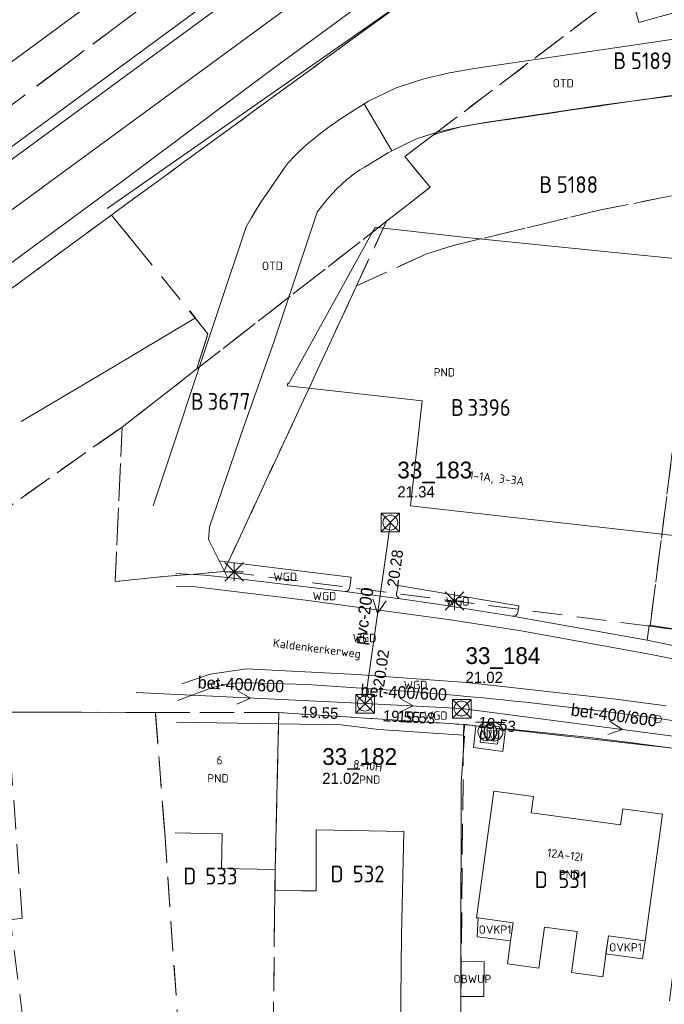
# Model space of a CAD drawing. Header units: metres. Extents: x 207644 to 210135, y 370459 to 373417.
# Tile 225 of 256: x 207854 to 207923, y 372538 to 372644. Entities that reach past the tile are written whole.
import ezdxf
from ezdxf.enums import TextEntityAlignment as Align

# ---------------------------------------------------------------- set-up
doc = ezdxf.new("R2010")
doc.units = ezdxf.units.M
doc.linetypes.add('HIDDEN2', pattern=[4.7625, 3.175, -1.5875])
for name, color, linetype in [('combi_kolk', 7, 'Continuous'), ('CON_BxH125x125mm', 7, 'Continuous'), ('CON_BxH200x200mm', 7, 'Continuous'), ('CON_BxH400x600mm', 7, 'Continuous'), ('DMM_BxH200x200mm', 7, 'Continuous'), ('DMM_BxH400x600mm', 7, 'Continuous'), ('GB', 1, 'Continuous'), ('GB07', 1, 'Continuous'), ('GB11', 1, 'Continuous'), ('INV_BxH200x200mm', 7, 'Continuous'), ('INV_BxH400x600mm', 7, 'Continuous'), ('KAD_perceelnummer', 212, 'Continuous'), ('KAD_sectie', 212, 'Continuous'), ('KAD_Vastgesteld_Perceel', 212, 'Continuous'), ('NAR', 7, 'Continuous'), ('NLV_inspectieput', 7, 'Continuous'), ('NNR_inspectieput', 7, 'Continuous'), ('NOD_inspectieput', 7, 'Continuous'), ('OBWUP', 7, 'Continuous'), ('ORL', 7, 'Continuous'), ('OTD', 7, 'Continuous'), ('OVKP1', 7, 'Continuous'), ('PIJL', 7, 'Continuous'), ('PND', 7, 'Continuous'), ('trottoirkolk', 7, 'Continuous'), ('WGD', 7, 'Continuous')]:
    doc.layers.add(name, color=color, linetype=linetype)
for name, color, linetype, lineweight in [('GIMGMV', 7, 'Continuous', 25), ('GMV', 7, 'Continuous', 25), ('GP1', 7, 'Continuous', 30), ('LSPR', 7, 'Continuous', 25), ('Q13P_ondergrondse_afvalbak-plastic-combi', 4, 'Continuous', 0), ('Q13R_ondergrondse_afvalbak-afval-combi', 5, 'Continuous', 0), ('Q21_lantaarnpaal', 1, 'Continuous', 0), ('Q28_rioolput', 153, 'Continuous', 0)]:
    doc.layers.add(name, color=color, linetype=linetype, lineweight=lineweight)
doc.styles.add('ISO', font='isocpeur.ttf', dxfattribs={"height": 1})
doc.styles.add('ISOCP', font='ISOCP.shx', dxfattribs={"height": 1.8})

# ---------------------------------------------------------------- blocks, each defined once
blk = doc.blocks.new('ACMAP_ANN_TEMPLATE_Vastgesteld_Perceelnummer')
at = {"layer": 'KAD_perceelnummer', "style": 'ISOCP'}
blk.add_attdef('Perceelnummer', text='', height=1.8, dxfattribs=at).set_placement((0, 0), align=Align.MIDDLE)
at = {"layer": 'KAD_sectie', "style": 'ISOCP'}
blk.add_attdef('sectie', text='', height=1.8, dxfattribs=at).set_placement((-2.7, 0), align=Align.MIDDLE_RIGHT)
blk = doc.blocks.new('Q13P')
for p, q in [((-1.25, 1), (1.25, 1)), ((0, 1), (0, -1))]:
    blk.add_line(p, q)
blk.add_lwpolyline([(-0.5, 0), (0, -1), (0.5, 0)])
blk.add_circle((0, 0), 1)
blk = doc.blocks.new('Q13R')
for p, q in [((-1.25, 1), (1.25, 1)), ((0, 1), (0, -1))]:
    blk.add_line(p, q)
blk.add_lwpolyline([(-0.5, 0), (0, -1), (0.5, 0)])
blk.add_circle((0, 0), 1)
blk = doc.blocks.new('Q21')
for p, q in [((-1, 1), (0, 0)), ((-1, 0), (0, 0)), ((-1, -1), (0, 0)), ((0, 1), (0, 0)), ((0, 0), (1, 1)), ((0, 0), (1, 0)), ((0, 0), (0, -1)), ((0, 0), (1, -1))]:
    blk.add_line(p, q)
blk = doc.blocks.new('Q28')
at = {"linetype": 'Continuous'}
for p, q in [((-1, -1), (1, 1)), ((-1, 1), (1, -1))]:
    blk.add_line(p, q, dxfattribs=at)
blk.add_lwpolyline([(1, 1), (1, -1), (-1, -1), (-1, 1)], close=True)

msp = doc.modelspace()

# ---------------------------------------------------------------- linework, layer by layer
at = {"layer": 'combi_kolk', "color": 253, "lineweight": 13}
msp.add_circle((207875.09, 372572.55), 0.4, dxfattribs=at)
at = {"layer": 'CON_BxH125x125mm', "color": 253, "linetype": 'Continuous', "lineweight": 13}
msp.add_lwpolyline([(207917.544, 372677.633), (207821.228, 372606.87)], dxfattribs=at)
at = {"layer": 'CON_BxH200x200mm', "color": 253, "linetype": 'Continuous', "lineweight": 13}
msp.add_lwpolyline([(207891.15, 372570.55), (207893.89, 372589.99)], dxfattribs=at)
at = {"layer": 'CON_BxH400x600mm', "color": 253, "linetype": 'Continuous', "lineweight": 13}
for points in [[(207866.6, 372571.73), (207891.15, 372570.55)], [(207891.15, 372570.55), (207901.53, 372570.02)], [(207901.53, 372570.02), (207936, 372565.5)]]:
    msp.add_lwpolyline(points, dxfattribs=at)
at = {"layer": 'GB', "color": 253, "linetype": 'Continuous', "lineweight": 13}
for points in [[(207892.246, 372621.711), (207882.99, 372604.93)], [(207902.024, 372620.617), (207892.246, 372621.711)], [(207882.9, 372605.003), (207882.853, 372604.686)], [(207882.853, 372604.686), (207897.309, 372603.074)], [(207882.99, 372604.93), (207882.9, 372605.003)], [(207897.309, 372603.074), (207896.053, 372591.775)], [(207896.053, 372591.775), (207908.992, 372590.322)], [(207908.992, 372590.322), (207913.197, 372589.846)], [(207930.339, 372587.907), (207913.197, 372589.846)], [(207881.879, 372568.367), (207870.958, 372568.546)], [(207888.614, 372568.256), (207881.879, 372568.367)], [(207892.648, 372567.763), (207888.614, 372568.256)], [(207901.733, 372567.151), (207892.648, 372567.763)], [(207901.836, 372567.034), (207901.5, 372562.046)], [(207901.733, 372567.151), (207901.726, 372567.042)], [(207901.726, 372567.042), (207901.836, 372567.034)], [(207901.5, 372562.046), (207901.448, 372542.872)], [(207903.125, 372547.552), (207904.988, 372561.154)], [(207904.988, 372561.154), (207909.235, 372560.573)], [(207909.235, 372560.573), (207908.996, 372558.829)], [(207908.996, 372558.829), (207918.596, 372557.513)], [(207918.596, 372557.513), (207918.835, 372559.257)], [(207918.835, 372559.257), (207923.085, 372558.675)], [(207923.085, 372558.675), (207921.222, 372545.073)], [(207875.835, 372556.556), (207870.795, 372556.671)], [(207875.772, 372552.844), (207875.835, 372556.556)], [(207881.543, 372552.717), (207875.772, 372552.844)], [(207881.504, 372550.487), (207881.543, 372552.717)], [(207903.321, 372547.525), (207903.125, 372547.552)], [(207907.055, 372547.013), (207903.321, 372547.525)], [(207906.788, 372545.066), (207907.055, 372547.013)], [(207910.421, 372546.552), (207909.817, 372542.147)], [(207913.925, 372546.072), (207910.421, 372546.552)], [(207894.967, 372535.486), (207895.1, 372545.674)], [(207906.451, 372542.608), (207906.788, 372545.066)], [(207913.322, 372541.667), (207913.925, 372546.072)], [(207917.291, 372545.611), (207916.688, 372541.206)], [(207921.222, 372545.073), (207917.291, 372545.611)], [(207909.817, 372542.147), (207906.451, 372542.608)], [(207916.688, 372541.206), (207913.322, 372541.667)], [(207901.438, 372539.098), (207901.428, 372535.396)]]:
    msp.add_lwpolyline(points, dxfattribs=at)
at = {"layer": 'GB07', "color": 253, "linetype": 'Continuous', "lineweight": 13}
msp.add_lwpolyline([(207881.543, 372552.717), (207881.879, 372568.367)], dxfattribs=at)
at = {"layer": 'GB11', "color": 253, "linetype": 'Continuous', "lineweight": 13}
for points in [[(207916.502, 372619.145), (207902.024, 372620.617)], [(207926.183, 372618.161), (207916.502, 372619.145)], [(207885.925, 372556.979), (207885.925, 372550.43)], [(207895.319, 372556.826), (207885.925, 372556.979)], [(207895.1, 372545.674), (207895.319, 372556.826)], [(207884.38, 372550.43), (207881.504, 372550.487)], [(207885.925, 372550.43), (207884.38, 372550.43)]]:
    msp.add_lwpolyline(points, dxfattribs=at)
at = {"layer": 'GIMGMV', "color": 253, "linetype": 'Continuous', "lineweight": 13}
for points in [[(207901.448, 372542.872), (207901.438, 372539.098)], [(207901.448, 372542.872), (207903.947, 372542.816)], [(207903.947, 372542.816), (207903.924, 372539.095)], [(207903.924, 372539.095), (207901.438, 372539.098)]]:
    msp.add_lwpolyline(points, dxfattribs=at)
at = {"layer": 'GMV', "color": 253, "linetype": 'Continuous', "lineweight": 13}
for points in [[(207825.411, 372618.995), (207904.904, 372677.568)], [(207915.947, 372675.056), (207818.993, 372603.862)], [(207730.489, 372523.862), (207734.539, 372526.798), (207734.761, 372527.863), (207758.971, 372546.552), (207762.994, 372549.845), (207773.748, 372559.853), (207777.306, 372562.955), (207784.613, 372568.823), (207804.909, 372583.564), (207812.729, 372589.049), (207834.078, 372604.264), (207848.813, 372614.648), (207864.885, 372626.489), (207880.9, 372638.448), (207912.87, 372661.906)], [(207906.58, 372653.851), (207863.511, 372623.731)], [(207903.125, 372638.78), (207933.075, 372643.198)], [(207897.499, 372637.635), (207900.228, 372638.275)], [(207900.228, 372638.275), (207903.125, 372638.78)], [(207894.511, 372636.684), (207897.499, 372637.635)], [(207933.817, 372637.073), (207916.792, 372634.836)], [(207891.539, 372635.258), (207894.511, 372636.684)], [(207888.219, 372633.121), (207891.065, 372634.953)], [(207891.065, 372634.953), (207891.539, 372635.258)], [(207891.065, 372634.953), (207894.033, 372629.902)], [(207916.792, 372634.836), (207904.062, 372632.958)], [(207904.062, 372632.958), (207901.409, 372632.495)], [(207899.068, 372631.946), (207896.691, 372631.19)], [(207901.409, 372632.495), (207899.068, 372631.946)], [(207896.691, 372631.19), (207894.033, 372629.902)], [(207893.654, 372629.686), (207891.105, 372628.167)], [(207894.033, 372629.902), (207893.654, 372629.686)], [(207880.676, 372625.381), (207882.298, 372627.745)], [(207887.81, 372625.475), (207887.67, 372625.326)], [(207879.505, 372623.587), (207880.078, 372624.492)], [(207880.078, 372624.492), (207880.676, 372625.381)], [(207887.67, 372625.326), (207887.531, 372625.175)], [(207878.953, 372622.669), (207879.505, 372623.587)], [(207886.05, 372623.32), (207881.424, 372609.476)], [(207878.421, 372621.739), (207878.953, 372622.669)], [(207875.428, 372612.768), (207878.421, 372621.739)], [(207868.43, 372591.796), (207875.428, 372612.768)], [(207854.291, 372600.844), (207863.64, 372606.406), (207872.989, 372611.967)], [(207872.391, 372612.694), (207872.989, 372611.967)], [(207881.424, 372609.476), (207878.18, 372600.319)], [(207878.18, 372600.319), (207876.237, 372594.666)], [(207876.237, 372594.666), (207874.478, 372589.546)], [(207874.381, 372588.182), (207874.478, 372589.546)], [(207875.174, 372586.607), (207874.381, 372588.182)], [(207875.529, 372585.881), (207875.174, 372586.607)], [(207875.529, 372585.881), (207876.844, 372585.702)], [(207875.529, 372585.881), (207876.408, 372584.086)], [(207876.844, 372585.702), (207889.041, 372584.195)], [(207873.934, 372584.351), (207870.875, 372584.505)], [(207876.408, 372584.086), (207873.934, 372584.351)], [(207889.041, 372584.195), (207889.69, 372584.115)], [(207872.983, 372583.077), (207870.913, 372583.169)], [(207889, 372582.582), (207876.408, 372584.086)], [(207889.69, 372584.115), (207889.535, 372583.036)], [(207894.727, 372583.241), (207894.548, 372582.359)], [(207894.727, 372583.241), (207907.685, 372581.059)], [(207884.774, 372581.671), (207872.983, 372583.077)], [(207894.963, 372581.793), (207889, 372582.582)], [(207900.357, 372579.531), (207884.774, 372581.671)], [(207898.961, 372581.241), (207894.963, 372581.793)], [(207906.983, 372579.937), (207898.961, 372581.241)], [(207907.685, 372581.059), (207907.554, 372580.341)], [(207921.433, 372577.35), (207906.983, 372579.937)], [(207908.152, 372578.312), (207900.357, 372579.531)], [(207921.665, 372578.955), (207921.433, 372577.35)], [(207931.566, 372577.465), (207921.665, 372578.955)], [(207921.858, 372575.817), (207908.152, 372578.312)], [(207926.955, 372576.223), (207921.433, 372577.35)], [(207926.73, 372574.859), (207921.858, 372575.817)], [(207874.572, 372573.695), (207871.5, 372572.666)], [(207878.452, 372574.273), (207874.572, 372573.695)], [(207890.3, 372573.657), (207878.452, 372574.273)], [(207902.076, 372572.809), (207890.3, 372573.657)], [(207884.91, 372572.591), (207878.948, 372572.764)], [(207896.552, 372571.796), (207884.91, 372572.591)], [(207917.798, 372571.047), (207902.076, 372572.809)], [(207874.727, 372572.224), (207871.053, 372570.888)], [(207923.496, 372570.299), (207917.798, 372571.047)], [(207901.893, 372568.321), (207901.733, 372567.151)], [(207903.048, 372568.117), (207901.893, 372568.321)], [(207902.801, 372565.847), (207903.048, 372568.117)], [(207903.733, 372568.274), (207903.51, 372566.393)], [(207905.597, 372568.041), (207903.733, 372568.274)], [(207905.369, 372566.179), (207905.597, 372568.041)], [(207906.247, 372567.822), (207905.96, 372565.419)], [(207906.74, 372567.786), (207906.247, 372567.822)], [(207914.997, 372566.934), (207906.74, 372567.786)], [(207903.51, 372566.393), (207905.369, 372566.179)], [(207919.858, 372566.332), (207914.997, 372566.934)], [(207925.204, 372565.604), (207919.858, 372566.332)], [(207905.96, 372565.419), (207902.801, 372565.847)]]:
    msp.add_lwpolyline(points, dxfattribs=at)
for points in [[(207884.177, 372629.911, -0.0341904), (207888.219, 372633.121)], [(207882.298, 372627.745, -0.059578), (207884.177, 372629.911)], [(207891.105, 372628.167, 0.0430556), (207889.236, 372626.826)], [(207889.236, 372626.826, 0.027017), (207887.81, 372625.475)], [(207887.531, 372625.175, 0.0317784), (207886.05, 372623.32)], [(207889, 372582.582, 0.4235526), (207889.535, 372583.036)], [(207894.963, 372581.793, -0.3801609), (207894.548, 372582.359)], [(207906.983, 372579.937, 0.4093433), (207907.554, 372580.341)], [(207878.948, 372572.764, 0.0900376), (207874.727, 372572.224)], [(207925.687, 372568.518, 0.0159967), (207896.552, 372571.796)]]:
    msp.add_lwpolyline(points, format="xyb", dxfattribs=at)
at = {"layer": 'GP1', "color": 253, "linetype": 'Continuous', "lineweight": 13}
for points in [[(207903.194, 372545.515), (207903.321, 372547.525)], [(207906.788, 372545.066), (207903.194, 372545.515)], [(207917.025, 372543.665), (207917.291, 372545.611)], [(207921.222, 372545.073), (207920.955, 372543.127)], [(207920.955, 372543.127), (207917.025, 372543.665)]]:
    msp.add_lwpolyline(points, dxfattribs=at)
at = {"layer": 'KAD_Vastgesteld_Perceel', "color": 253, "linetype": 'HIDDEN2', "lineweight": 13}
for points in [[(207898.531, 372631.645), (207895.427, 372629.296), (207898.161, 372626), (207893.471, 372622.346), (207873.111, 372606.483), (207873.261, 372606.952), (207874.316, 372610.243), (207866.332, 372620.116), (207863.963, 372623.015), (207864.312, 372623.272), (207972.063, 372702.047), (208079.97, 372780.277), (208163.11, 372841.982), (208164.171, 372834.034), (208142.196, 372819.33), (208141.64, 372820.161), (208138.045, 372817.437), (207986.161, 372705.036), (207992.893, 372703.075), (207919.517, 372647.531), (207898.531, 372631.645)], [(207930.532, 372646.474), (207935.961, 372637.672), (207935.849, 372636.678), (207935.811, 372636.339), (207933.814, 372637.028), (207932.977, 372637.164), (207903.982, 372632.922), (207901.435, 372632.477), (207898.956, 372631.774), (207898.531, 372631.645), (207919.517, 372647.531), (207919.766, 372646.61), (207920.556, 372643.702), (207930.532, 372646.474)], [(207934.79, 372627.257), (207927.781, 372625.843), (207916.29, 372623.524), (207900.625, 372619.738), (207897.801, 372618.868), (207890.259, 372615.418), (207893.471, 372622.346), (207898.161, 372626), (207895.427, 372629.296), (207898.531, 372631.645), (207898.956, 372631.774), (207901.435, 372632.477), (207903.982, 372632.922), (207932.977, 372637.164), (207933.814, 372637.028), (207935.811, 372636.339), (207934.79, 372627.257)], [(207932.248, 372604.772), (207931.57, 372601.855), (207926.124, 372578.293), (207921.755, 372578.857), (207927.781, 372625.843), (207934.79, 372627.257), (207934.61, 372625.654), (207932.248, 372604.772)], [(207927.781, 372625.843), (207921.755, 372578.857), (207876.106, 372584.73), (207876.025, 372584.723), (207890.259, 372615.418), (207897.801, 372618.868), (207900.625, 372619.738), (207916.29, 372623.524), (207927.781, 372625.843)], [(207811.39, 372562.435), (207801.812, 372566.687), (207805.102, 372568.701), (207818.198, 372576.395), (207832.043, 372584.505), (207825.314, 372594.609), (207863.963, 372623.015), (207866.332, 372620.116), (207874.316, 372610.243), (207873.261, 372606.952), (207873.111, 372606.483), (207865.099, 372600.241), (207811.39, 372562.435)], [(207890.259, 372615.418), (207876.025, 372584.723), (207869.592, 372584.184), (207864.371, 372583.657), (207865.099, 372600.241), (207873.111, 372606.483), (207893.471, 372622.346), (207890.259, 372615.418)], [(207868.688, 372569.597), (207881.905, 372569.587), (207881.543, 372552.717), (207881.462, 372548.06), (207881.326, 372534.913), (207871.226, 372534.45), (207869.674, 372556.701), (207868.688, 372569.597)], [(207881.905, 372569.587), (207901.788, 372568.297), (207901.731, 372567.039), (207901.428, 372535.396), (207894.967, 372535.486), (207892.579, 372535.544), (207886.865, 372535.209), (207881.326, 372534.913), (207881.462, 372548.06), (207881.543, 372552.717), (207881.905, 372569.587)], [(207901.788, 372568.297), (207926.973, 372565.425), (207923.431, 372534.972), (207901.428, 372535.396), (207901.731, 372567.039), (207901.788, 372568.297)]]:
    msp.add_lwpolyline(points, close=True, dxfattribs=at)
for points in [[(208158.569, 372584.377), (208104.73, 372612.429), (208089.014, 372621.062), (208088.698, 372620.37), (208078.861, 372624.875), (208071.769, 372628.123), (208072.174, 372629.01), (208049.939, 372635.931), (208032.459, 372640.197), (208029.194, 372631.336), (207973.747, 372628.99), (207935.849, 372636.678), (207935.961, 372637.672), (207930.532, 372646.474), (207920.556, 372643.702), (207919.766, 372646.61), (207919.517, 372647.531), (207992.893, 372703.075), (207986.161, 372705.036), (208138.045, 372817.437), (208138.448, 372816.822), (208146.888, 372804.644)], [(207972.063, 372702.047), (207864.312, 372623.272), (207863.963, 372623.015), (207825.314, 372594.609), (207832.043, 372584.505), (207818.198, 372576.395), (207805.102, 372568.701), (207801.812, 372566.687), (207783.884, 372574.657), (207783.425, 372574.861), (207777.457, 372578.167), (207778.711, 372579.036), (207780.534, 372580.363), (207786.551, 372584.926), (207805.084, 372598.805), (207829.232, 372616.864), (207858.503, 372638.772), (207864.49, 372643.253), (207895.014, 372666.1)], [(207895.014, 372666.1), (207864.49, 372643.253), (207858.503, 372638.772), (207829.232, 372616.864)], [(207811.39, 372562.435), (207865.099, 372600.241), (207865.099, 372600.241), (207864.371, 372583.657), (207869.592, 372584.184), (207876.025, 372584.723), (207876.106, 372584.73), (207921.755, 372578.857), (207926.124, 372578.293), (207929.207, 372577.895), (207953.701, 372574.73), (207953.752, 372574.711), (208001.609, 372556.465), (208046.729, 372539.262), (208072.064, 372529.603), (208087.641, 372523.837), (208169.672, 372494.393)], [(207853.105, 372547.34), (207854.38, 372547.517), (207852.793, 372569.629), (207868.688, 372569.597), (207869.674, 372556.701), (207871.226, 372534.45), (207871.721, 372526.729), (207872.862, 372508.446), (207874.203, 372486.952), (207859.892, 372471.423), (207834.014, 372447.922)], [(208020.709, 372536.674), (208013.988, 372539.111), (208007.414, 372541.496), (208001.282, 372543.72), (207987.142, 372549.107), (207978.837, 372552.016), (207973.457, 372553.779), (207959.763, 372558.402), (207953.998, 372559.829), (207947.278, 372561.469), (207932.187, 372564.813), (207926.973, 372565.425), (207901.788, 372568.297), (207881.905, 372569.587), (207868.688, 372569.597), (207852.793, 372569.629)], [(207837.679, 372529.042), (207855.149, 372531.47), (207853.26, 372546.142)]]:
    msp.add_lwpolyline(points, dxfattribs=at)
at = {"layer": 'LSPR', "color": 253, "linetype": 'Continuous', "lineweight": 13}
msp.add_lwpolyline([(207787.774, 372575.555), (208067.088, 372780.429), (208160.713, 372849.224), (208197.855, 372876.395), (208305.025, 372955.147), (208494.96, 373094.509), (208793.478, 373313.837)], dxfattribs=at)
at = {"layer": 'NOD_inspectieput', "color": 253, "lineweight": 13}
for centre in [(207893.89, 372589.99), (207891.15, 372570.55), (207901.53, 372570.02)]:
    msp.add_circle(centre, 0.8, dxfattribs=at)
at = {"layer": 'PIJL', "color": 253, "lineweight": 13}
for points in [[(207892.01, 372581.8), (207892.52, 372580.27), (207893.43, 372581.6)], [(207877.47, 372571.93), (207878.88, 372571.14), (207877.4, 372570.49)], [(207894.94, 372571.08), (207896.34, 372570.29), (207894.87, 372569.64)], [(207917.43, 372568.66), (207918.77, 372567.76), (207917.24, 372567.23)]]:
    msp.add_lwpolyline(points, dxfattribs=at)
at = {"layer": 'trottoirkolk', "color": 253, "lineweight": 13}
msp.add_circle((207922.59, 372568.88), 0.4, dxfattribs=at)

# ---------------------------------------------------------------- block references
at = {"layer": 'KAD_Vastgesteld_Perceel', "color": 253, "linetype": 'HIDDEN2', "lineweight": 13}
ref = msp.add_blockref('ACMAP_ANN_TEMPLATE_Vastgesteld_Perceelnummer', (207921.902, 372639.588), dxfattribs=at)
ref.add_attrib('Perceelnummer', '5189', dxfattribs={"layer": 'KAD_perceelnummer', "lineweight": 13, "height": 1.8, "style": 'ISOCP'}).set_placement((207921.902, 372639.588), align=Align.MIDDLE)
ref.add_attrib('sectie', 'B', dxfattribs={"layer": 'KAD_sectie', "lineweight": 13, "height": 1.8, "style": 'ISOCP'}).set_placement((207919.202, 372639.588), align=Align.MIDDLE_RIGHT)
ref = msp.add_blockref('ACMAP_ANN_TEMPLATE_Vastgesteld_Perceelnummer', (207913.961, 372626.291), dxfattribs=at)
ref.add_attrib('Perceelnummer', '5188', dxfattribs={"layer": 'KAD_perceelnummer', "lineweight": 13, "height": 1.8, "style": 'ISOCP'}).set_placement((207913.961, 372626.291), align=Align.MIDDLE)
ref.add_attrib('sectie', 'B', dxfattribs={"layer": 'KAD_sectie', "lineweight": 13, "height": 1.8, "style": 'ISOCP'}).set_placement((207911.261, 372626.291), align=Align.MIDDLE_RIGHT)
ref = msp.add_blockref('ACMAP_ANN_TEMPLATE_Vastgesteld_Perceelnummer', (207876.572, 372603.001), dxfattribs=at)
ref.add_attrib('Perceelnummer', '3677', dxfattribs={"layer": 'KAD_perceelnummer', "lineweight": 13, "height": 1.8, "style": 'ISOCP'}).set_placement((207876.572, 372603.001), align=Align.MIDDLE)
ref.add_attrib('sectie', 'B', dxfattribs={"layer": 'KAD_sectie', "lineweight": 13, "height": 1.8, "style": 'ISOCP'}).set_placement((207873.872, 372603.001), align=Align.MIDDLE_RIGHT)
ref = msp.add_blockref('ACMAP_ANN_TEMPLATE_Vastgesteld_Perceelnummer', (207904.484, 372602.35), dxfattribs=at)
ref.add_attrib('Perceelnummer', '3396', dxfattribs={"layer": 'KAD_perceelnummer', "lineweight": 13, "height": 1.8, "style": 'ISOCP'}).set_placement((207904.484, 372602.35), align=Align.MIDDLE)
ref.add_attrib('sectie', 'B', dxfattribs={"layer": 'KAD_sectie', "lineweight": 13, "height": 1.8, "style": 'ISOCP'}).set_placement((207901.784, 372602.35), align=Align.MIDDLE_RIGHT)
ref = msp.add_blockref('ACMAP_ANN_TEMPLATE_Vastgesteld_Perceelnummer', (207875.766, 372552.024), dxfattribs=at)
ref.add_attrib('Perceelnummer', '533', dxfattribs={"layer": 'KAD_perceelnummer', "lineweight": 13, "height": 1.8, "style": 'ISOCP'}).set_placement((207875.766, 372552.024), align=Align.MIDDLE)
ref.add_attrib('sectie', 'D', dxfattribs={"layer": 'KAD_sectie', "lineweight": 13, "height": 1.8, "style": 'ISOCP'}).set_placement((207873.066, 372552.024), align=Align.MIDDLE_RIGHT)
ref = msp.add_blockref('ACMAP_ANN_TEMPLATE_Vastgesteld_Perceelnummer', (207891.562, 372552.25), dxfattribs=at)
ref.add_attrib('Perceelnummer', '532', dxfattribs={"layer": 'KAD_perceelnummer', "lineweight": 13, "height": 1.8, "style": 'ISOCP'}).set_placement((207891.562, 372552.25), align=Align.MIDDLE)
ref.add_attrib('sectie', 'D', dxfattribs={"layer": 'KAD_sectie', "lineweight": 13, "height": 1.8, "style": 'ISOCP'}).set_placement((207888.862, 372552.25), align=Align.MIDDLE_RIGHT)
ref = msp.add_blockref('ACMAP_ANN_TEMPLATE_Vastgesteld_Perceelnummer', (207913.476, 372551.635), dxfattribs=at)
ref.add_attrib('Perceelnummer', '531', dxfattribs={"layer": 'KAD_perceelnummer', "lineweight": 13, "height": 1.8, "style": 'ISOCP'}).set_placement((207913.476, 372551.635), align=Align.MIDDLE)
ref.add_attrib('sectie', 'D', dxfattribs={"layer": 'KAD_sectie', "lineweight": 13, "height": 1.8, "style": 'ISOCP'}).set_placement((207910.776, 372551.635), align=Align.MIDDLE_RIGHT)
at = {"layer": 'Q13P_ondergrondse_afvalbak-plastic-combi', "color": 253}
msp.add_blockref('Q13P', (207904.291, 372567.547), dxfattribs=at)
at = {"layer": 'Q13R_ondergrondse_afvalbak-afval-combi', "color": 253}
msp.add_blockref('Q13R', (207904.963, 372567.527), dxfattribs=at)
at = {"layer": 'Q21_lantaarnpaal', "color": 253}
for p in [(207877.13, 372584.712), (207900.774, 372581.565)]:
    msp.add_blockref('Q21', p, dxfattribs=at)
at = {"layer": 'Q28_rioolput', "color": 253}
for p in [(207893.887, 372589.985), (207891.184, 372570.522), (207901.548, 372569.984)]:
    msp.add_blockref('Q28', p, dxfattribs=at)

# ---------------------------------------------------------------- texts
at = {"layer": 'DMM_BxH200x200mm', "color": 253, "lineweight": 13}
msp.add_text('pvc-200', height=1.3, rotation=81.98, dxfattribs=at).set_placement((207891.23, 372576.8))
at = {"layer": 'DMM_BxH400x600mm', "color": 253, "lineweight": 13}
for rotation, p in [(357.25, (207873.19, 372572.19)), (357.08, (207890.66, 372571.34)), (352.53, (207913.2, 372569.27))]:
    msp.add_text('bet-400/600', height=1.3, rotation=rotation, dxfattribs=at).set_placement(p)
at = {"layer": 'INV_BxH200x200mm', "color": 253, "lineweight": 13}
for s, p in [('20.28', (207894.72, 372583.01)), ('20.02', (207893.21, 372572.28))]:
    msp.add_text(s, height=1.2, rotation=81.98, dxfattribs=at).set_placement(p)
at = {"layer": 'INV_BxH400x600mm', "color": 253, "lineweight": 13}
for s, rotation, p in [('19.55', 357.25, (207884.27, 372569.08)), ('19.55', 357.08, (207893.06, 372568.65)), ('19.53', 357.08, (207894.65, 372568.57)), ('19.53', 352.53, (207903.28, 372567.98))]:
    msp.add_text(s, height=1.2, rotation=rotation, dxfattribs=at).set_placement(p)
at = {"layer": 'NAR', "color": 253, "linetype": 'Continuous', "lineweight": 13, "style": 'ISO'}
for s, rotation, p in [('1-1A, 3-3A', 353.6, (207905.306, 372594.761)), ('6', 359.1, (207875.555, 372564.47)), ('8-10H', 353, (207891.466, 372563.878)), ('12A-12I', 352.2, (207912.636, 372554.293))]:
    msp.add_text(s, height=0.9, rotation=rotation, dxfattribs=at).set_placement(p, align=Align.MIDDLE_CENTER)
at = {"layer": 'NLV_inspectieput', "color": 253, "lineweight": 13}
for s, p in [('21.34', (207894.64, 372592.69)), ('21.02', (207901.95, 372572.76)), ('21.02', (207886.58, 372561.92))]:
    msp.add_text(s, height=1.2, dxfattribs=at).set_placement(p)
at = {"layer": 'NNR_inspectieput', "color": 253, "lineweight": 13}
for s, p in [('33_183', (207894.64, 372594.73)), ('33_184', (207901.95, 372574.8)), ('33_182', (207886.58, 372563.96))]:
    msp.add_text(s, height=1.8, dxfattribs=at).set_placement(p)
at = {"layer": 'OBWUP', "color": 253, "linetype": 'Continuous', "lineweight": 13, "style": 'ISO'}
msp.add_text('OBWUP', height=0.9, dxfattribs=at).set_placement((207902.693, 372540.97), align=Align.MIDDLE_CENTER)
at = {"layer": 'ORL', "color": 253, "linetype": 'Continuous', "lineweight": 13, "style": 'ISO'}
msp.add_text('Kaldenkerkerweg', height=0.9, rotation=352.7, dxfattribs=at).set_placement((207886.018, 372576.479), align=Align.MIDDLE_CENTER)
at = {"layer": 'OTD', "color": 253, "linetype": 'Continuous', "lineweight": 13, "style": 'ISO'}
for p in [(207912.441, 372637.174), (207881.232, 372617.563), (207904.554, 372567.222)]:
    msp.add_text('OTD', height=0.9, dxfattribs=at).set_placement(p, align=Align.MIDDLE_CENTER)
at = {"layer": 'OVKP1', "color": 253, "linetype": 'Continuous', "lineweight": 13, "style": 'ISO'}
for p in [(207905.125, 372546.276), (207919.124, 372544.369)]:
    msp.add_text('OVKP1', height=0.9, dxfattribs=at).set_placement(p, align=Align.MIDDLE_CENTER)
at = {"layer": 'PND', "color": 253, "linetype": 'Continuous', "lineweight": 13, "style": 'ISO'}
for p in [(207899.678, 372606.124), (207875.393, 372562.52), (207891.67, 372562.384), (207913.105, 372552.225)]:
    msp.add_text('PND', height=0.9, dxfattribs=at).set_placement(p, align=Align.MIDDLE_CENTER)
at = {"layer": 'WGD', "color": 253, "linetype": 'Continuous', "lineweight": 13, "style": 'ISO'}
for p in [(207882.61, 372584.168), (207886.825, 372582.092), (207901.117, 372581.528), (207891.125, 372577.594), (207896.594, 372572.547), (207898.76, 372569.262)]:
    msp.add_text('WGD', height=0.9, dxfattribs=at).set_placement(p, align=Align.MIDDLE_CENTER)

doc.saveas('drawing.dxf')
